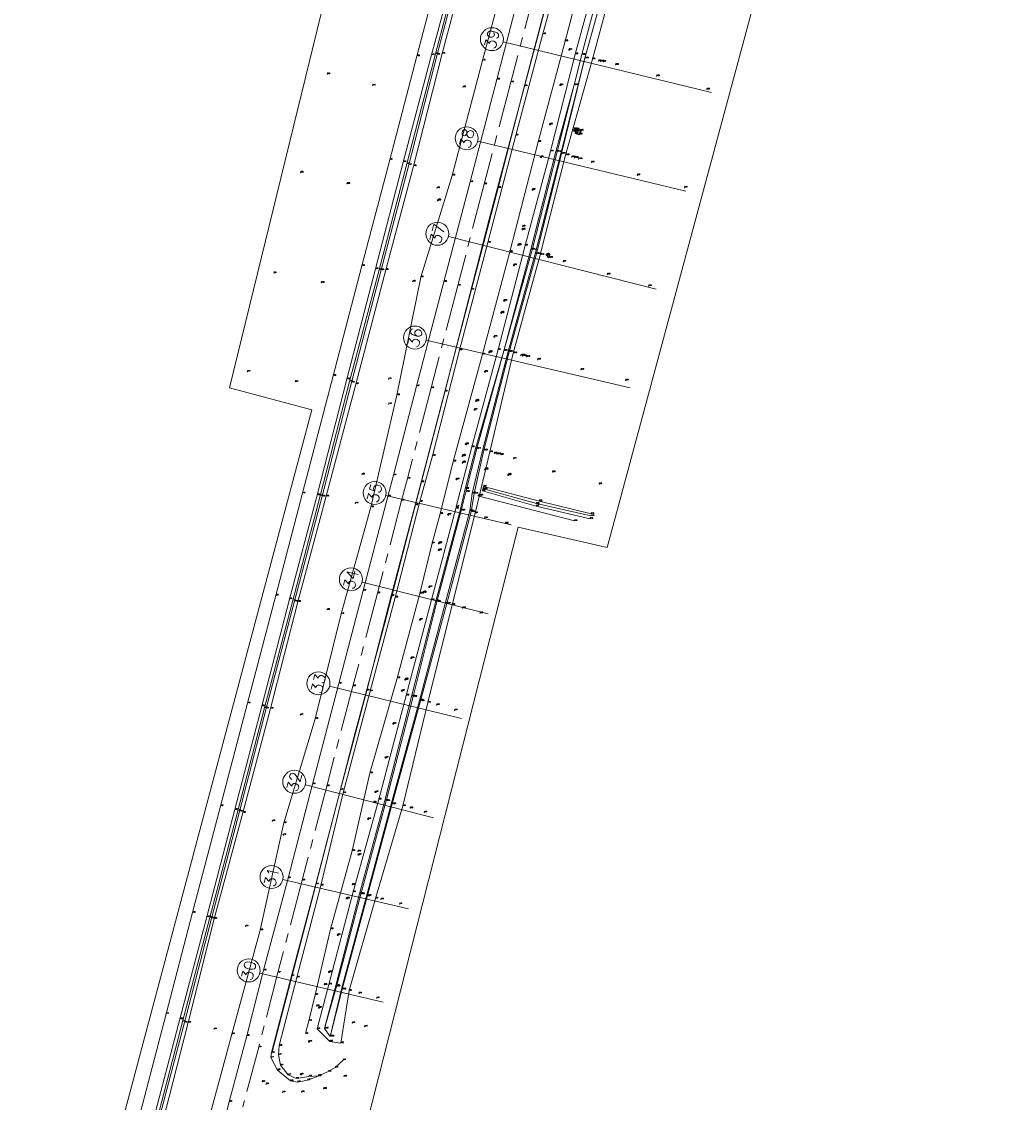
# Model space of a CAD drawing. Header units: metres. Extents: x 102665 to 103901, y 415762 to 419767.
# Tile 23 of 93: x 103041 to 103257, y 417520 to 417755. Entities that reach past the tile are written whole.
import ezdxf
from ezdxf.enums import TextEntityAlignment as Align

# ---------------------------------------------------------------- set-up
doc = ezdxf.new("R2010")
doc.units = ezdxf.units.M
doc.header["$MEASUREMENT"] = 0
doc.linetypes.add('AM-AS', pattern=[16, 10, -2, 2, -2])
for name, color, linetype, lineweight in [('B-GV-GR-BOOM-S', 90, 'Continuous', 13), ('B-OI-RI-GWA_RIOOLPUT-S', 30, 'Continuous', 30), ('B-WE-AM-AS-G', 10, 'AM-AS', 13), ('B-WE-VH-KANTVERHARDING-G', 8, 'Continuous', 18), ('DTM-dwarsprofiel-locatie', 7, 'Continuous', 0), ('DTM-Hekwerk', 36, 'Continuous', 0), ('DTM-Insteek', 125, 'Continuous', 0), ('DTM-Paal', 30, 'Continuous', 0), ('DTM-PEILBUIZEN', 240, 'Continuous', 0), ('DTM-Rijweggrens', 253, 'Continuous', 0), ('DTM-Schakelkast', 40, 'Continuous', 0), ('DTM-Taludlijn', 71, 'Continuous', 0), ('DTM-teen_sloot', 140, 'Continuous', 0), ('DTM-waterlijn', 150, 'Continuous', 0), ('DTM_01-10-2013_terrestrisch', 165, 'Continuous', 0), ('hoogte', 7, 'Continuous', 0), ('mp', 7, 'Continuous', 0), ('PAAL', 30, 'Continuous', 0), ('Peilbuis', 30, 'Continuous', 0)]:
    doc.layers.add(name, color=color, linetype=linetype, lineweight=lineweight)
doc.styles.get("Standard").update_dxf_attribs({"font": 'txt.shx'})

# ---------------------------------------------------------------- blocks, each defined once
blk = doc.blocks.new('145_1')
at = {"color": 0, "linetype": 'ByBlock', "lineweight": -2, "flags": 128}
blk.add_lwpolyline([(-0.25, 0), (-0.1558730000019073, 0.1954579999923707), (0.05563000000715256, 0.2437320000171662), (0.2252420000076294, 0.1084710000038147), (0.2252420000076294, -0.1084710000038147), (0.05563000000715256, -0.2437320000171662), (-0.1558730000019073, -0.1954579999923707), (0.25, 0)], dxfattribs=at)
blk.add_lwpolyline([(-0.25, 0), (-0.2022550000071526, 0.1469460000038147), (-0.07725500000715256, 0.2377640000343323), (0.07725400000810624, 0.2377640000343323), (0.2022540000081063, 0.1469460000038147), (0.25, 0), (0.2022540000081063, -0.1469460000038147), (0.07725400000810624, -0.2377640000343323), (-0.07725500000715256, -0.2377640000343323), (-0.2022550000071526, -0.1469460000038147), (-0.25, 0)], close=True, dxfattribs=at)
blk = doc.blocks.new('114')
at = {"layer": 'Peilbuis', "color": 0, "linetype": 'ByBlock', "lineweight": -2, "flags": 128}
for points in [[(-0.1999999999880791, 0), (-0.1000009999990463, 0.1732050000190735), (0.1, 0.1732050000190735), (0.2, 0), (0.1, -0.1732050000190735), (-0.1000009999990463, -0.1732050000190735), (0.2, 0)], [(0.25, -0.048), (0.25, 0.7020000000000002)], [(0.25, 0.596), (0.321, 0.667), (0.392, 0.7020000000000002), (0.498, 0.7020000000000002), (0.569000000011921, 0.667), (0.64, 0.596), (0.675000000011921, 0.483), (0.675000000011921, 0.413), (0.64, 0.306), (0.569000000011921, 0.235), (0.498, 0.2), (0.392, 0.2), (0.321, 0.235), (0.25, 0.306)], [(0.923, 0.2), (0.923, 0.9500000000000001)], [(0.923, 0.596), (0.994, 0.667), (1.065000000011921, 0.7020000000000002), (1.171000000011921, 0.7020000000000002), (1.242, 0.667), (1.312999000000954, 0.596), (1.348, 0.483), (1.348, 0.413), (1.312999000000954, 0.306), (1.242, 0.235), (1.171000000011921, 0.2), (1.065000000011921, 0.2), (0.994, 0.235), (0.923, 0.306)]]:
    blk.add_lwpolyline(points, dxfattribs=at)
blk = doc.blocks.new('106_1')
at = {"layer": 'PAAL', "color": 0, "linetype": 'ByBlock', "lineweight": -2, "flags": 128}
blk.add_lwpolyline([(-0.2, 0), (-0.1, 0.1732050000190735), (0.1, 0.1732050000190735), (0.2, 0), (0.1, -0.1732050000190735), (-0.1, -0.1732050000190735), (0.2, 0)], dxfattribs=at)

msp = doc.modelspace()

# ---------------------------------------------------------------- linework, layer by layer
at = {"layer": 'B-OI-RI-GWA_RIOOLPUT-S', "extrusion": (0.005876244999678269, 0.01975267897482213, 0.9997876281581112), "elevation": 8857.57166311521, "flags": 128}
msp.add_lwpolyline([(20232.27585799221, -429713.9745159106), (20232.27585799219, -429713.1010778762)], dxfattribs=at)
at = {"layer": 'B-OI-RI-GWA_RIOOLPUT-S'}
msp.add_polyline3d([(103162.455, 417730.366, 0.07000000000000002), (103161.548, 417730.646, 0.095), (103161.793, 417731.483, 0.062), (103162.704, 417731.203, 0.052)], dxfattribs=at)
at = {"layer": 'B-WE-AM-AS-G'}
msp.add_polyline3d([(103187.048, 417892.839, 3.623), (103181.541, 417871.589, 3.626), (103175.794, 417849.882, 3.587), (103170.095, 417827.896, 3.598), (103164.645, 417807.3180000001, 3.626), (103158.982, 417785.445, 3.635), (103153.047, 417763.038, 3.63), (103147.53, 417741.709, 3.647), (103141.688, 417719.553, 3.663), (103136.003, 417697.477, 3.64), (103130.182, 417675.2, 3.622), (103125.019, 417655.498, 3.63), (103123.772, 417650.741, 3.635), (103118.492, 417630.562, 3.624), (103113.188, 417610.346, 3.583), (103107.471, 417588.593, 3.597), (103102.13, 417568.102, 3.593), (103096.844, 417548.042, 3.57), (103092.69, 417531.793, 3.614), (103089.234, 417518.833, 3.595)], dxfattribs=at)
at = {"layer": 'B-WE-VH-KANTVERHARDING-G', "color": 6}
for points in [[(103194.808, 417910.343), (103189.989, 417892.161), (103186.335, 417878.217), (103181.765, 417860.01), (103175.78, 417837.941), (103160.96, 417780.672), (103152.985, 417750.374), (103142.793, 417711.917), (103132.92, 417673.487), (103125.209, 417643.703)], [(103125.209, 417643.703), (103122.513, 417633.29), (103120.014, 417623.786), (103113.6, 417600)], [(103113.6, 417600), (103108.924, 417581.978), (103104.048, 417562.941), (103099.588, 417546.04), (103095.563, 417530.502)]]:
    msp.add_lwpolyline(points, dxfattribs=at)
at = {"layer": 'DTM-dwarsprofiel-locatie', "color": 5, "linetype": 'Continuous'}
for p, q in [((103145.8223044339, 417750.4860211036), (103191.1255613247, 417739.4974250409)), ((103140.352174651, 417728.9176002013), (103185.5443987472, 417718.0130179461)), ((103133.9613465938, 417708.1339705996), (103179.1193701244, 417696.7273553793)), ((103129.1004966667, 417685.5927953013), (103173.4887693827, 417675.2109638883)), ((103120.3229116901, 417651.7967585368), (103147.5708468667, 417645.40354093)), ((103115.1513155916, 417632.9660235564), (103142.593586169, 417626.0493665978)), ((103108.0989124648, 417610.3447151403), (103136.755429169, 417603.3067083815)), ((103102.8320533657, 417588.9016029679), (103130.6841145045, 417581.7072889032)), ((103097.9175357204, 417568.2573026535), (103125.2619943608, 417561.9094171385)), ((103092.9459331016, 417547.9277920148), (103119.7534904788, 417541.5860091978))]:
    msp.add_line(p, q, dxfattribs=at)
for centre in [(103143.3927527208, 417751.0753244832), (103137.9219214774, 417729.5040040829), (103131.5374765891, 417708.7462239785), (103126.6661921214, 417686.1621470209), (103117.8890095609, 417652.3678280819), (103112.7271296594, 417633.577024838), (103105.671062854, 417610.9409921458), (103100.4115006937, 417589.5268427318), (103095.4822939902, 417568.822632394), (103090.5130823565, 417548.5033241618)]:
    msp.add_circle(centre, 2.5, dxfattribs=at)
at = {"layer": 'DTM-Hekwerk', "color": 36, "extrusion": (-0.01732647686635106, 0.004506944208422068, 0.9998397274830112), "elevation": 95.11587944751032, "flags": 128}
msp.add_lwpolyline([(-430165.7683543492, -5320.85946712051), (-430165.7683543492, -5299.131330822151)], dxfattribs=at)
at = {"layer": 'DTM-Hekwerk', "color": 36}
msp.add_polyline3d([(103166.58, 417898.312, 5.049000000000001), (103164.423, 417889.952, 4.948000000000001), (103158.389, 417866.8020000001, 4.879), (103152.37, 417843.76, 4.895), (103146.841, 417822.626, 4.835), (103140.27, 417797.607, 4.852), (103134.18, 417774.333, 4.84), (103127.09, 417747.391, 4.864), (103121.177, 417724.85, 4.944), (103115.119, 417701.7640000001, 4.889), (103108.874, 417677.847, 4.886), (103102.216, 417652.308, 4.826), (103096.377, 417630.058, 4.818), (103090.266, 417606.626, 4.856), (103084.387, 417584.247, 4.872), (103078.32, 417561.075, 4.792), (103072.554, 417539.094, 4.708), (103066.44, 417515.7, 4.765000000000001), (103060.693, 417493.734, 4.604), (103054.639, 417470.622, 4.624000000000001), (103049.354, 417450.577, 4.563000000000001), (103045.21, 417434.545, 4.538)], dxfattribs=at)
at = {"layer": 'DTM-Insteek', "extrusion": (0.01494062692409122, 0.06000971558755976, 0.9980859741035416), "elevation": 26604.11226538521, "flags": 128}
msp.add_lwpolyline([(817.1997645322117, -429374.6865694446), (817.1997645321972, -429370.6763264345)], dxfattribs=at)
at = {"layer": 'DTM-Insteek', "extrusion": (-0.034503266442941, -0.1214465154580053, 0.9919981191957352), "elevation": -54281.16143271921, "flags": 128}
msp.add_lwpolyline([(-14924.29816893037, 426501.6793828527), (-14924.2981689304, 426500.6576221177)], dxfattribs=at)
at = {"layer": 'DTM-Insteek', "extrusion": (0.0623446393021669, 0.2611157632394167, 0.9632921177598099), "elevation": 115486.064035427, "flags": 128}
msp.add_lwpolyline([(-3352.176410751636, -414395.3437749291), (-3340.116010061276, -414395.2841747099), (-3327.967193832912, -414395.805676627)], dxfattribs=at)
at = {"layer": 'DTM-Insteek', "extrusion": (0.147761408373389, 0.5803159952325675, 0.8008744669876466), "elevation": 257611.6372894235, "flags": 128}
msp.add_lwpolyline([(3079.222064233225, -344527.9035319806), (3090.827119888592, -344527.7933174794), (3103.361129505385, -344527.9018620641)], dxfattribs=at)
at = {"layer": 'DTM-Insteek', "extrusion": (-0.9617012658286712, 0.2554636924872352, 0.09934272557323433), "elevation": 7508.610490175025, "flags": 128}
msp.add_lwpolyline([(-430063.2090240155, -748.7396051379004), (-430086.6188036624, -748.9558110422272), (-430108.1052627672, -749.2330460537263), (-430128.6850234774, -748.9988877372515)], dxfattribs=at)
at = {"layer": 'DTM-Insteek', "extrusion": (-0.02600014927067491, 0.02556475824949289, 0.9993349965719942), "elevation": 7994.326380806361, "flags": 128}
msp.add_lwpolyline([(-370013.0322962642, -219073.7266900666), (-370013.0322962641, -219069.8597771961)], dxfattribs=at)
at = {"layer": 'DTM-Insteek', "elevation": 1.023, "flags": 128}
msp.add_lwpolyline([(103110.532, 417532.71), (103108.1714757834, 417533.0666666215)], dxfattribs=at)
at = {"layer": 'DTM-Insteek'}
for points in [[(103204.9238052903, 417891.5656506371, 1.103391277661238), (103202.456, 417884.959, 0.635), (103200.931, 417879.0900000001, 0.423), (103200.44, 417876.261, 0.371), (103198.008, 417870.44, 0.3), (103193.133, 417852.849, 0.197), (103187.679, 417831.5900000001, 0.24), (103182.172, 417810.499, 0.127), (103176.443, 417790.07, 0.131), (103171.051, 417768.269, 0.06900000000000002), (103165.244, 417746.724, 0.097), (103159.427, 417725.864, -0.08), (103153.916, 417704.17, -0.097), (103148.023, 417682.778, -0.117), (103142.958, 417661.278, 0.087), (103140.69, 417651.848, -0.043)], [(103169.177, 417887.089, 4.812), (103169.04, 417889.087, 4.835), (103168.195, 417889.767, 4.848), (103166.894, 417887.758, 4.773000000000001), (103161.519, 417866.093, 4.688000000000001), (103155.56, 417843.273, 4.623), (103149.94, 417822.1770000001, 4.676), (103143.362, 417797.244, 4.709), (103137.237, 417773.433, 4.628), (103130.295, 417747.651, 4.642), (103124.12, 417724.332, 4.709), (103118.067, 417701.084, 4.681), (103111.855, 417677.114, 4.658), (103105.413, 417651.906, 4.593), (103099.379, 417629.285, 4.612), (103093.341, 417606.01, 4.593), (103087.467, 417583.48, 4.601), (103081.413, 417560.1280000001, 4.556), (103075.526, 417537.914, 4.519), (103069.523, 417515.016, 4.613000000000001), (103063.702, 417492.511, 4.478000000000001), (103057.742, 417469.942, 4.472000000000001), (103052.45, 417449.775, 4.462000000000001), (103048.276, 417433.629, 4.452)], [(103199.0835236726, 417889.9600769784, 0.5083958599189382), (103198.182, 417886.371, 0.503), (103196.784, 417881.805, 0.77), (103194.099, 417871.681, 0.698), (103189.799, 417853.842, 0.448), (103184.246, 417832.839, 0.484), (103178.354, 417811.977, 0.757), (103172.958, 417791.251, 0.542), (103167.293, 417769.08, 0.467), (103161.535, 417747.827, 0.521), (103156.166, 417726.69, 0.481), (103150.604, 417706.203, 0.6860000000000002), (103144.748, 417683.535, 0.336), (103139.002, 417662.365, 0.5930000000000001), (103135.658, 417649.343, 0.669)], [(103169.173, 417887.1, 4.812), (103163.197, 417865.523, 4.701), (103157.328, 417842.689, 4.706000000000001), (103151.75, 417820.932, 4.739), (103145.469, 417796.6660000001, 4.76), (103139.11, 417772.496, 4.687), (103132.584, 417747.938, 4.681), (103126.361, 417723.462, 4.729), (103120.295, 417700.911, 4.645), (103113.793, 417676.036, 4.665), (103107.361, 417651.634, 4.655), (103101.226, 417628.687, 4.588), (103095.26, 417605.457, 4.584), (103089.217, 417582.814, 4.564), (103083.02, 417559.736, 4.511), (103077.377, 417537.158, 4.548), (103071.541, 417514.505, 4.614), (103065.304, 417491.659, 4.462000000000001), (103059.551, 417469.618, 4.404), (103054.078, 417449.021, 4.476), (103050.059, 417433.5030000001, 4.489)], [(103139.723, 417647.964, 0.205), (103134.736, 417628.0520000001, 0.284), (103129.466, 417606.76, 0.55), (103124.014, 417584.29, 0.8490000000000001), (103118.1, 417564.167, 0.605), (103112.321, 417544.103, 0.563), (103110.532, 417532.71, 1.023)], [(103105.416, 417535.776, 0.882), (103107.954, 417545.473, 0.78), (103113.203, 417565.571, 0.739), (103118.783, 417585.7040000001, 0.89)]]:
    msp.add_polyline3d(points, dxfattribs=at)
at = {"layer": 'DTM-Rijweggrens'}
for points in [[(103182.23, 417894.423, 3.84), (103183.514, 417892.033, 3.652), (103178.465, 417872.1770000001, 3.663), (103172.745, 417850.415, 3.627), (103167.078, 417828.644, 3.637), (103161.508, 417807.6770000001, 3.67), (103155.953, 417786.225, 3.686), (103149.987, 417763.4920000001, 3.684), (103144.48, 417742.33, 3.688), (103138.647, 417720.013, 3.703), (103132.96, 417698.312, 3.693), (103127.019, 417675.595, 3.674), (103122.024, 417656.225, 3.671), (103120.768, 417651.61, 3.672), (103115.412, 417631.119, 3.667), (103110.113, 417610.9, 3.635), (103104.39, 417588.982, 3.639), (103104.39, 417589.012, 3.64), (103099.089, 417568.593, 3.639), (103093.745, 417548.527, 3.616), (103090.067, 417534.288, 3.657), (103086.274, 417519.944, 3.641), (103080.939, 417499.583, 3.614)], [(103156.054, 417762.22, 3.524), (103150.488, 417740.898, 3.525), (103144.738, 417718.755, 3.533), (103138.962, 417696.6060000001, 3.537), (103133.168, 417674.451, 3.506), (103128.016, 417654.728, 3.517), (103126.726, 417649.739, 3.518), (103121.515, 417629.9810000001, 3.514), (103116.163, 417609.42, 3.459), (103110.445, 417587.824, 3.473), (103105.089, 417567.249, 3.477), (103099.85, 417547.305, 3.466), (103095.491, 417530.616, 3.484), (103095.35, 417529.543, 3.471), (103096.781, 417526.83, 3.267), (103099.577, 417524.464, 2.876), (103101.148, 417524.207, 2.671), (103103.322, 417524.654, 2.365000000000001), (103105.607, 417525.496, 2.02), (103107.808, 417526.486, 1.685), (103109.31, 417527.399, 1.557), (103111.016, 417528.999, 1.406)]]:
    msp.add_polyline3d(points, dxfattribs=at)
at = {"layer": 'DTM-Schakelkast'}
msp.add_polyline3d([(103161.571, 417731.473, 0.012), (103161.435, 417731.016, -0.05300000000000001), (103161.152, 417731.077, -0.197), (103161.262, 417731.535, 0.003), (103161.571, 417731.473, 0.012)], dxfattribs=at)
at = {"layer": 'DTM-Taludlijn'}
for points in [[(103170.174, 417895.183, 4.753), (103175.599, 417892.2150000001, 4.725000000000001), (103178.45, 417891.043, 4.681), (103178.207, 417885.876, 4.63), (103171.059, 417863.517, 4.756), (103165.939, 417841.345, 4.593), (103160.803, 417818.598, 4.407), (103154.683, 417794.989, 4.487), (103147.431, 417769.228, 4.572), (103141.334, 417746.4540000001, 4.432000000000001), (103134.737, 417721.426, 4.504), (103127.906, 417699.298, 4.604), (103122.751, 417673.65, 4.527), (103117.047, 417649.275, 4.328), (103110.595, 417626.0680000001, 4.447), (103104.986, 417603.256, 4.392), (103098.131, 417580.577, 4.511), (103092.982, 417557.274, 4.329000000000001), (103086.809, 417534.646, 4.474), (103080.855, 417512.369, 4.341), (103074.11, 417489.527, 4.506), (103068.921, 417467.251, 4.336), (103062.333, 417446.73, 4.452), (103058.661, 417431.275, 4.511)], [(103196.0584115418, 417889.8972774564, 1.005413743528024), (103193.068, 417878.216, 0.905), (103187.833, 417857.565, 0.744), (103181.736, 417835.678, 0.9670000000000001), (103176.541, 417815.273, 1.039), (103171.205, 417794.993, 0.861), (103165.251, 417773.307, 0.785), (103159.326, 417750.658, 0.929), (103153.491, 417728.757, 0.9), (103147.268, 417704.823, 0.859), (103141.353, 417682.518, 0.735), (103134.954, 417659.223, 1), (103132.145, 417647.836, 1.027), (103130.373, 417641.434, 0.9680000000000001), (103127.754, 417630.528, 0.815), (103122.793, 417612.093, 1), (103116.853, 417591.407, 1.256), (103113.006, 417574.512, 0.89), (103108.323, 417557.501, 0.897), (103104.994, 417543.227, 1.044), (103103.61, 417537.5300000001, 1.129), (103102.857, 417534.745, 1.206)], [(103160.613, 417774.631, 3.113), (103154.481, 417752.2040000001, 3.23), (103148.564, 417730.16, 3.267), (103142.482, 417706.838, 3.299), (103136.35, 417683.44, 3.26), (103130.477, 417660.451, 3.175), (103127.702, 417650.477, 3.257), (103122.389, 417629.658, 3.263), (103116.911, 417609.23, 3.205), (103111.071, 417587.115, 3.229), (103106.165, 417567.005, 3.075), (103100.945, 417546.985, 3.171), (103097.129, 417532.134, 3.199), (103097.007, 417530.148, 3.174), (103097.423, 417527.87, 3.013), (103099.098, 417525.779, 2.773), (103100.828, 417524.982, 2.631), (103103.605, 417525.458, 2.197), (103105.7, 417525.576, 2.004)]]:
    msp.add_polyline3d(points, dxfattribs=at)
at = {"layer": 'DTM-teen_sloot', "extrusion": (0.0001716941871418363, 0.0006942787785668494, 0.9999997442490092), "elevation": 306.7615050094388, "flags": 128}
msp.add_lwpolyline([(103137.7426367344, 417652.5116810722), (103136.7356362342, 417648.4396800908)], dxfattribs=at)
at = {"layer": 'DTM-teen_sloot', "extrusion": (0.002032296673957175, 0.01378724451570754, 0.9999028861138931), "elevation": 5966.951500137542, "flags": 128}
msp.add_lwpolyline([(103138.9148594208, 417609.7053871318), (103138.3497508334, 417605.8720227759)], dxfattribs=at)
at = {"layer": 'DTM-teen_sloot', "extrusion": (0.04696235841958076, 0.2021403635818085, 0.9782299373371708), "elevation": 89268.24657158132, "flags": 128}
msp.add_lwpolyline([(-5975.62296348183, -420794.247497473), (-5963.488300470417, -420794.1655792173), (-5951.569906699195, -420794.6860010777)], dxfattribs=at)
at = {"layer": 'DTM-teen_sloot'}
for points in [[(103200.529629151, 417889.9900972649, -0.9489656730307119), (103199.535, 417886.093, -1.012), (103195.676, 417871.061, -1.039), (103191.092, 417853.62, -0.9700000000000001), (103185.552, 417832.383, -0.8460000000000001), (103179.882, 417811.377, -0.874), (103174.466, 417790.899, -0.9570000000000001), (103168.641, 417769.1, -0.992), (103162.959, 417747.706, -0.911), (103161.299, 417741.116, -0.792)], [(103163.596, 417746.921, -0.889), (103169.474, 417768.103, -1.003), (103175.257, 417790.265, -0.9460000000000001), (103180.474, 417810.156, -0.899), (103186.597, 417832.344, -0.878), (103191.957, 417853.244, -0.9560000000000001), (103196.564, 417870.854, -0.9900000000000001), (103201.7152116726, 417890.0495674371, -0.9584776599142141)], [(103167.587, 417887.524, 4.389), (103162.06, 417865.718, 4.362), (103155.971, 417843.148, 4.287), (103150.546, 417821.921, 4.221), (103144.057, 417797.176, 4.315000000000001), (103137.785, 417773.257, 4.252), (103131.149, 417747.876, 4.274), (103124.865, 417723.942, 4.222000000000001), (103118.906, 417700.898, 4.286), (103112.433, 417676.594, 4.189), (103106.03, 417651.773, 4.178), (103100.088, 417628.957, 4.141), (103093.941, 417605.591, 4.161), (103088.129, 417583.23, 4.17), (103082.04, 417559.9810000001, 4.212000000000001), (103076.106, 417537.331, 4.180000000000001), (103070.225, 417514.752, 4.176), (103064.206, 417492.1010000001, 4.108000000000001), (103058.342, 417469.844, 4.09), (103053.127, 417449.543, 4.066), (103048.908, 417433.758, 4.056)], [(103168.086, 417887.392, 4.355000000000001), (103162.447, 417865.621, 4.373), (103156.388, 417842.717, 4.243), (103150.955, 417821.741, 4.285), (103144.505, 417797.148, 4.359), (103138.154, 417773.093, 4.259), (103131.517, 417747.721, 4.255), (103125.355, 417723.723, 4.271), (103119.325, 417700.87, 4.262), (103112.864, 417676.414, 4.184), (103106.519, 417651.635, 4.177), (103100.498, 417628.8, 4.190000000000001), (103094.305, 417605.5030000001, 4.140000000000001), (103088.522, 417583.089, 4.179), (103082.408, 417559.8180000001, 4.177), (103076.548, 417537.163, 4.191), (103070.614, 417514.603, 4.178), (103064.624, 417491.936, 4.151), (103058.748, 417469.734, 4.075), (103053.439, 417449.312, 4.093), (103049.395, 417433.597, 4.072)], [(103139.126, 417652.2800000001, -0.932), (103141.342, 417661.592, -1.161), (103146.952, 417683.126, -0.9400000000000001), (103152.822, 417704.386, -1.117), (103158.352, 417726.173, -1.042), (103163.596, 417746.921, -0.889)], [(103161.299, 417741.116, -0.792), (103157.567, 417726.557, -1.13), (103152.163, 417705.228, -1.139), (103145.961, 417683.282, -0.79), (103140.138, 417662.022, -1.133), (103137.744, 417652.624, -0.914)], [(103138.561, 417648.447, -0.878), (103133.197, 417628.294, -0.9650000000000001), (103127.62, 417607.245, -0.87), (103121.494, 417584.702, -0.818), (103116.156, 417564.644, -0.8490000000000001), (103110.702, 417544.408, -0.9500000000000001), (103108.237, 417534.161, -0.601)], [(103120.386, 417585.38, -0.9480000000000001), (103126.264, 417608.056, -0.921), (103131.43, 417628.7150000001, -0.929), (103136.737, 417648.5520000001, -0.911)], [(103107.015, 417535.884, -0.65), (103109.633, 417545.026, -0.9740000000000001), (103114.874, 417565.097, -0.915), (103120.386, 417585.38, -0.9480000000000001)]]:
    msp.add_polyline3d(points, dxfattribs=at)
at = {"layer": 'DTM-waterlijn', "extrusion": (-0.000196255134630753, -0.0007552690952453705, 0.9999996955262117), "elevation": -336.4999042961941, "flags": 128}
msp.add_lwpolyline([(103139.8308545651, 417661.8409757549), (103137.5748532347, 417653.1589732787)], dxfattribs=at)
at = {"layer": 'DTM-waterlijn', "extrusion": (0.008077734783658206, 0.03489286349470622, 0.9993584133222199), "elevation": 15405.41989370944, "flags": 128}
msp.add_lwpolyline([(-6284.201815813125, -429877.6751874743), (-6284.201815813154, -429872.8169778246)], dxfattribs=at)
at = {"layer": 'DTM-waterlijn', "extrusion": (0.005413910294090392, 0.03313014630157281, 0.9994363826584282), "elevation": 14394.46919793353, "flags": 128}
msp.add_lwpolyline([(-34432.81743452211, -428577.0986789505), (-34432.81743452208, -428573.0473926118)], dxfattribs=at)
at = {"layer": 'DTM-waterlijn', "extrusion": (-0.321719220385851, 0.08357558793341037, 0.9431393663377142), "elevation": 1723.685465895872, "flags": 128}
msp.add_lwpolyline([(-430046.9291192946, -4892.712312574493), (-430056.5500471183, -4892.700278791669), (-430077.2064252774, -4892.742033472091)], dxfattribs=at)
at = {"layer": 'DTM-waterlijn', "extrusion": (-0.01341589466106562, 0.01891619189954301, 0.9997310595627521), "elevation": 6514.266229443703, "flags": 128}
msp.add_lwpolyline([(-325648.1980276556, -280852.4282022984), (-325648.1980276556, -280850.3152863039)], dxfattribs=at)
at = {"layer": 'DTM-waterlijn'}
for points in [[(103139.512, 417652.236, -0.799), (103141.627, 417661.642, -0.795), (103147.123, 417683.067, -0.8120000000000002), (103153.085, 417704.366, -0.795), (103158.551, 417726.185, -0.8080000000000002), (103163.596, 417746.921, -0.889)], [(103161.299, 417741.116, -0.792), (103157.3, 417726.621, -0.8110000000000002), (103151.857, 417705.324, -0.794), (103145.96, 417683.29, -0.792), (103139.833, 417661.9760000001, -0.8110000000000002)], [(103138.859, 417648.24, -0.663), (103133.581, 417628.305, -0.665), (103127.859, 417607.119, -0.649), (103121.697, 417584.71, -0.663), (103116.375, 417564.781, -0.658), (103110.869, 417544.391, -0.675), (103108.237, 417534.161, -0.601)], [(103114.6005718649, 417565.1956895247, -0.6598791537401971), (103120.135, 417585.446, -0.674), (103125.943, 417608.122, -0.655), (103131.188, 417628.825, -0.6860000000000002), (103136.482, 417648.564, -0.644)]]:
    msp.add_polyline3d(points, dxfattribs=at)
at = {"layer": 'DTM_01-10-2013_terrestrisch', "flags": 128}
msp.add_lwpolyline([(103256.5802593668, 417967.6270722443), (103168.4430175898, 417640.5241494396), (103149.1275241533, 417644.938651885), (102939.4349338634, 416818.9318144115), (102920.1568074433, 416820.8229615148), (102911.0847479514, 416791.6236502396), (102912.1644175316, 416779.8252562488), (102948.1502535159, 416748.2052766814), (102960.5487348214, 416758.9469922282), (102982.3531886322, 416753.543337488), (102969.6179903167, 416725.8190481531), (102979.8383031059, 416712.5099752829), (102967.278412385, 416696.4515449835), (102960.068104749, 416693.8915053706), (102916.5736683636, 416735.7830626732), (102911.687880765, 416740.4887967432), (102904.2463682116, 416738.3431022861), (102883.3132170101, 416672.9457267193), (102848.1615755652, 416684.1974722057), (102862.6126563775, 416752.0742238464), (102901.5279659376, 416909.8366649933), (103104.2470007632, 417670.4732074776), (103086.3525255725, 417675.2423061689), (103166.872011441, 418004.2820090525)], dxfattribs=at)
at = {"layer": 'mp'}
for p in [(103166.612, 417746.338, 0.038), (103167.032, 417746.252, -0.08800000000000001), (103167.614, 417746.147, 0.071), (103107.595, 417743.494, 5.542000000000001), (103170.345, 417745.498, 0.083), (103179.244, 417743.059, 0.226), (103117.451, 417741.0140000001, 5.149), (103137.09, 417740.641, 4.616000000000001), (103190.139, 417740.157, 0.377), (103161.548, 417730.646, 0.095), (103161.793, 417731.483, 0.062), (103162.455, 417730.366, 0.07000000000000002), (103162.704, 417731.203, 0.052), (103160.717, 417725.449, -0.042), (103161.359, 417725.283, -0.258), (103162.22, 417725.025, -0.028), (103165.061, 417724.289, 0.03700000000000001), (103101.829, 417722.069, 5.524), (103175.012, 417721.489, 0.223), (103111.914, 417719.613, 5.247), (103131.445, 417718.695, 4.701), (103185.334, 417718.804, 0.241), (103131.621, 417715.972, 4.721), (103150.089, 417710.347, 0.908), (103149.096, 417706.248, 0.8250000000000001), (103155.217, 417704.097, -0.05300000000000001), (103155.436, 417703.7040000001, 0.001), (103155.773, 417703.542, -0.185), (103158.933, 417702.7040000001, -0.001), (103095.973, 417700.219, 5.535), (103168.521, 417699.924, 0.215), (103106.328, 417698.08, 5.178), (103126.17, 417698.381, 4.681), (103177.495, 417697.408, 0.231), (103145.36, 417691.474, 0.758), (103142.77, 417682.944, 0.567), (103149.666, 417682.272, -0.07200000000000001), (103150.103, 417682.17, -0.254), (103150.849, 417681.999, -0.103), (103153.38, 417681.388, -0.001), (103090.24, 417678.765, 5.574), (103162.796, 417679.186, 0.102), (103100.645, 417676.544, 5.24), (103120.923, 417677.174, 4.751), (103172.496, 417676.853, 0.162), (103120.964, 417671.736, 4.690000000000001), (103120.964, 417671.736, 4.690000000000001), (103120.964, 417671.736, 4.690000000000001), (103120.964, 417671.736, 4.690000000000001), (103139.9, 417672.334, 0.777), (103136.976, 417660.398, 0.751), (103137.013, 417658.962, 0.733), (103143.944, 417660.98, 0.058), (103144.506, 417660.83, -0.081), (103144.523, 417660.836, -0.078), (103145.36, 417660.661, 0.04), (103148.129, 417659.842, 0.127), (103141.859, 417657.447, -0.011), (103156.58, 417656.93, 0.2810000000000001), (103115.128, 417656.382, 4.676), (103146.919, 417656.2310000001, 0.179), (103166.727, 417654.322, 0.267), (103113.726, 417650.134, 4.690000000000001), (103141.847, 417646.933, 0.415), (103146.353, 417645.738, 0.5540000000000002), (103131.807, 417641.402, 0.865), (103128.432, 417630.651, 0.775), (103107.526, 417626.966, 4.801), (103137.07, 417627.323, 0.62), (103140.814, 417626.224, 0.88), (103124.499, 417611.744, 0.654), (103131.406, 417606.25, 0.766), (103135.312, 417605.093, 0.9710000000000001), (103101.737, 417604.096, 4.841), (103117.675, 417585.042, 0.9810000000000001), (103125.627, 417583.807, 0.9510000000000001), (103128.67, 417582.919, 1.08), (103095.629, 417580.978, 4.76), (103098.019, 417578.0030000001, 4.429), (103114.283, 417574.418, 0.745), (103113.073, 417567.15, 0.796), (103119.266, 417563.978, 0.816), (103123.305, 417562.967, 1.01), (103089.817, 417558.118, 4.662), (103106.966, 417545.391, 0.9840000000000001), (103114.503, 417543.533, 0.877), (103118.366, 417542.508, 1.042), (103105.268, 417540.747, 0.9420000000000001), (103113.046, 417537.084, 1.027), (103082.97, 417535.762, 4.738000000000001), (103115.726, 417536.3020000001, 1.099), (103111.217, 417525.4270000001, 1.601), (103093.442, 417524.274, 3.543), (103094.304, 417523.792, 3.505), (103106.827, 417522.778, 2.063), (103097.897, 417522.0030000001, 3.042), (103101.996, 417522.062, 2.656)]:
    msp.add_point(p, dxfattribs=at)

# ---------------------------------------------------------------- block references
at = {"layer": 'B-GV-GR-BOOM-S', "xscale": 0.5, "yscale": 0.5, "zscale": 0.5}
for p in [(103160.216, 417748.788, 0.74), (103158.297, 417741.092, 0.8360000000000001), (103156.014, 417732.555, 0.919), (103154.048, 417725.464, 0.908), (103152.254, 417718.334, 0.866), (103150.063, 417709.709, 0.927), (103148.192, 417701.919, 0.732), (103146.07, 417694.202, 0.793), (103143.938, 417686.381, 0.755), (103141.904, 417678.724, 0.729), (103139.672, 417670.507, 0.8370000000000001), (103137.741, 417662.989, 0.8580000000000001), (103135.701, 417655.353, 0.8040000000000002), (103133.895, 417647.676, 1.017), (103131.86, 417639.938, 0.895), (103129.797, 417631.931, 0.767), (103127.763, 417624.823, 0.906), (103125.886, 417616.4760000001, 0.8460000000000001), (103123.815, 417609.355, 1.072), (103121.979, 417602.171, 0.907), (103120.255, 417594.787, 1.072), (103118.068, 417587.314, 1.069), (103116.482, 417581.463, 0.9510000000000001), (103114.396, 417573.703, 0.649), (103111.833, 417564.172, 0.881), (103109.891, 417556.239, 0.907), (103107.955, 417548.16, 1.001), (103105.778, 417540.392, 0.9740000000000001), (103103.639, 417533.031, 0.9820000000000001), (103101.858, 417525.909, 1.609)]:
    msp.add_blockref('145_1', p, dxfattribs=at)
at = {"layer": 'DTM-Paal', "xscale": 0.5, "yscale": 0.5, "zscale": 0.5}
msp.add_blockref('106_1', (103098.019, 417578.0030000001, 4.429), dxfattribs=at)
at = {"layer": 'DTM-PEILBUIZEN', "xscale": 0.5, "yscale": 0.5, "zscale": 0.5}
for p in [(103131.621, 417715.972, 4.721), (103149.096, 417706.248, 0.8250000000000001), (103155.217, 417704.097, -0.05300000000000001), (103145.36, 417691.474, 0.758), (103142.77, 417682.944, 0.567), (103139.9, 417672.334, 0.777), (103136.976, 417660.398, 0.751), (103137.013, 417658.962, 0.733), (103141.859, 417657.447, -0.011), (103146.919, 417656.2310000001, 0.179), (103131.807, 417641.402, 0.865), (103128.432, 417630.651, 0.775), (103124.499, 417611.744, 0.654)]:
    msp.add_blockref('114', p, dxfattribs=at)

# ---------------------------------------------------------------- texts
at = {"layer": 'DTM-dwarsprofiel-locatie', "color": 5}
for s, height, rotation, p in [('39', 2.5, 76.36585220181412, (103143.3927527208, 417751.0753244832)), ('38', 2.5, 76.43422077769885, (103137.9219214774, 417729.5040040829)), ('37', 2.5, 75.82399601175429, (103131.537476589, 417708.7462239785)), ('36', 2.5, 76.83590700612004, (103126.6661921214, 417686.1621470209)), ('35', 2.5, 76.7954715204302, (103117.8890095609, 417652.3678280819)), ('34', 2.5, 75.85359132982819, (103112.7271296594, 417633.577024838)), ('33', 2.5, 76.20133663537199, (103105.671062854, 417610.9409921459)), ('32', 2.5, 75.51681254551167, (103100.4115006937, 417589.5268427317)), ('31', 2.5, 76.93055335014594, (103095.4822939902, 417568.822632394)), ('30', 2.500000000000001, 76.69039604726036, (103090.5130823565, 417548.5033241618))]:
    msp.add_text(s, height=height, rotation=rotation, dxfattribs=at).set_placement(p, align=Align.MIDDLE_CENTER)
at = {"layer": 'hoogte'}
for s, p in [('3.23', (103154.481, 417752.2040000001)), ('0.93', (103159.326, 417750.658)), ('4.27', (103131.149, 417747.876)), ('4.68', (103132.584, 417747.9380000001)), ('0.74', (103160.216, 417748.788)), ('4.86', (103127.09, 417747.391)), ('4.64', (103130.295, 417747.651)), ('4.26', (103131.517, 417747.721)), ('4.43', (103141.334, 417746.4540000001)), ('0.52', (103161.535, 417747.827)), ('-0.91', (103162.959, 417747.706)), ('-0.89', (103163.596, 417746.921)), ('0.10', (103165.244, 417746.724)), ('0.04', (103166.612, 417746.338)), ('-0.09', (103167.032, 417746.252)), ('0.07', (103167.614, 417746.147)), ('0.08', (103170.345, 417745.498)), ('5.54', (103107.595, 417743.494)), ('5.15', (103117.451, 417741.0140000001)), ('3.69', (103144.48, 417742.33)), ('3.65', (103147.53, 417741.709)), ('3.53', (103150.488, 417740.898)), ('0.84', (103158.297, 417741.092)), ('-0.79', (103161.299, 417741.116)), ('0.23', (103179.244, 417743.059)), ('4.62', (103137.09, 417740.641)), ('0.38', (103190.139, 417740.157)), ('0.92', (103156.014, 417732.555)), ('0.00', (103161.262, 417731.535)), ('0.01', (103161.571, 417731.473)), ('0.06', (103161.793, 417731.483)), ('3.27', (103148.564, 417730.16)), ('-0.20', (103161.152, 417731.077)), ('-0.05', (103161.435, 417731.016)), ('0.10', (103161.548, 417730.646)), ('0.07', (103162.455, 417730.366)), ('0.05', (103162.704, 417731.203)), ('0.90', (103153.491, 417728.757)), ('0.48', (103156.166, 417726.69)), ('4.94', (103121.177, 417724.85)), ('0.91', (103154.048, 417725.464)), ('-0.81', (103157.3, 417726.621)), ('-1.13', (103157.567, 417726.557)), ('-1.04', (103158.352, 417726.173)), ('-0.81', (103158.551, 417726.185)), ('-0.08', (103159.427, 417725.864)), ('-0.04', (103160.717, 417725.449)), ('-0.26', (103161.359, 417725.283)), ('-0.03', (103162.22, 417725.025)), ('5.52', (103101.829, 417722.069)), ('4.71', (103124.12, 417724.332)), ('4.22', (103124.865, 417723.942)), ('4.27', (103125.355, 417723.723)), ('4.73', (103126.361, 417723.462)), ('0.04', (103165.061, 417724.289)), ('4.50', (103134.737, 417721.426)), ('3.70', (103138.647, 417720.013)), ('0.22', (103175.012, 417721.489)), ('5.25', (103111.914, 417719.613)), ('4.70', (103131.445, 417718.695)), ('3.66', (103141.688, 417719.553)), ('3.53', (103144.738, 417718.755)), ('0.87', (103152.254, 417718.334)), ('0.24', (103185.334, 417718.804)), ('4.72', (103131.621, 417715.972)), ('0.91', (103150.089, 417710.347)), ('0.93', (103150.063, 417709.709)), ('3.30', (103142.482, 417706.838)), ('0.83', (103149.096, 417706.248)), ('0.69', (103150.604, 417706.203)), ('0.86', (103147.268, 417704.823)), ('-0.79', (103151.857, 417705.324)), ('-1.14', (103152.163, 417705.228)), ('-1.12', (103152.822, 417704.386)), ('-0.80', (103153.085, 417704.366)), ('-0.10', (103153.916, 417704.17)), ('-0.05', (103155.217, 417704.097)), ('0.00', (103155.436, 417703.7040000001)), ('-0.19', (103155.773, 417703.542)), ('4.89', (103115.119, 417701.7640000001)), ('4.68', (103118.067, 417701.084)), ('4.29', (103118.906, 417700.898)), ('4.26', (103119.325, 417700.87)), ('4.65', (103120.295, 417700.911)), ('0.73', (103148.192, 417701.919)), ('0.00', (103158.933, 417702.7040000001)), ('5.54', (103095.973, 417700.219)), ('4.60', (103127.906, 417699.298)), ('0.22', (103168.521, 417699.924)), ('5.18', (103106.328, 417698.08)), ('4.68', (103126.17, 417698.381)), ('3.69', (103132.96, 417698.312)), ('3.64', (103136.003, 417697.477)), ('3.54', (103138.962, 417696.6060000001)), ('0.23', (103177.495, 417697.408)), ('0.79', (103146.07, 417694.202)), ('0.76', (103145.36, 417691.474)), ('0.76', (103143.938, 417686.381)), ('3.26', (103136.35, 417683.44)), ('0.74', (103141.353, 417682.518)), ('0.57', (103142.77, 417682.944)), ('0.34', (103144.748, 417683.535)), ('-0.79', (103145.96, 417683.29)), ('-0.79', (103145.961, 417683.282)), ('-0.94', (103146.952, 417683.126)), ('-0.81', (103147.123, 417683.067)), ('-0.12', (103148.023, 417682.778)), ('-0.07', (103149.666, 417682.272)), ('-0.25', (103150.103, 417682.17)), ('-0.10', (103150.849, 417681.999)), ('0.00', (103153.38, 417681.388)), ('5.57', (103090.24, 417678.765)), ('4.89', (103108.874, 417677.847)), ('0.73', (103141.904, 417678.724)), ('0.10', (103162.796, 417679.186)), ('5.24', (103100.645, 417676.544)), ('4.66', (103111.855, 417677.114)), ('4.19', (103112.433, 417676.594)), ('4.18', (103112.864, 417676.414)), ('4.67', (103113.793, 417676.036)), ('4.75', (103120.923, 417677.174)), ('3.67', (103127.019, 417675.595)), ('3.62', (103130.182, 417675.2)), ('0.16', (103172.496, 417676.853)), ('4.53', (103122.751, 417673.65)), ('3.51', (103133.168, 417674.451)), ('4.69', (103120.964, 417671.736)), ('4.69', (103120.964, 417671.736)), ('4.69', (103120.964, 417671.736)), ('4.69', (103120.964, 417671.736)), ('0.84', (103139.672, 417670.507)), ('0.78', (103139.9, 417672.334)), ('0.86', (103137.741, 417662.989)), ('0.59', (103139.002, 417662.365)), ('-0.81', (103139.833, 417661.9760000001)), ('-1.13', (103140.138, 417662.022)), ('-1.16', (103141.342, 417661.592)), ('-0.80', (103141.627, 417661.642)), ('0.09', (103142.958, 417661.278)), ('0.06', (103143.944, 417660.98)), ('3.18', (103130.477, 417660.451)), ('1.00', (103134.954, 417659.223)), ('0.75', (103136.976, 417660.398)), ('0.73', (103137.013, 417658.962)), ('-0.08', (103144.506, 417660.83)), ('-0.08', (103144.523, 417660.836)), ('0.04', (103145.36, 417660.661)), ('0.13', (103148.129, 417659.842)), ('4.68', (103115.128, 417656.382)), ('3.67', (103122.024, 417656.225)), ('-0.01', (103141.859, 417657.447)), ('0.18', (103146.919, 417656.2310000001)), ('0.28', (103156.58, 417656.93)), ('3.63', (103125.019, 417655.498)), ('3.52', (103128.016, 417654.728)), ('0.80', (103135.701, 417655.353)), ('0.27', (103166.727, 417654.322)), ('4.83', (103102.216, 417652.308)), ('4.59', (103105.413, 417651.906)), ('4.18', (103106.03, 417651.773)), ('4.18', (103106.519, 417651.635)), ('4.66', (103107.361, 417651.634)), ('3.67', (103120.768, 417651.61)), ('-0.82', (103137.577, 417653.294)), ('-0.91', (103137.744, 417652.624)), ('-0.93', (103139.126, 417652.2800000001)), ('-0.80', (103139.512, 417652.236)), ('-0.16', (103140.315, 417651.75)), ('-0.04', (103140.69, 417651.848)), ('0.03', (103141.317, 417652.797)), ('-0.10', (103141.569, 417653.236)), ('0.16', (103141.594, 417653.772)), ('4.69', (103113.726, 417650.134)), ('4.33', (103117.047, 417649.275)), ('3.64', (103123.772, 417650.741)), ('3.52', (103126.726, 417649.739)), ('3.26', (103127.702, 417650.477)), ('0.67', (103135.658, 417649.343)), ('0.17', (103153.017, 417649.487)), ('0.00', (103153.063, 417650.043)), ('0.22', (103153.719, 417650.595)), ('1.03', (103132.145, 417647.836)), ('1.02', (103133.895, 417647.676)), ('0.63', (103135.568, 417648.9920000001)), ('-0.64', (103136.482, 417648.564)), ('-0.91', (103136.737, 417648.5520000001)), ('-0.88', (103138.561, 417648.447)), ('-0.66', (103138.859, 417648.24)), ('0.21', (103139.723, 417647.964)), ('0.42', (103141.847, 417646.933)), ('-0.01', (103164.901, 417647.375)), ('0.16', (103164.987, 417647.817)), ('0.55', (103146.353, 417645.738)), ('0.23', (103161.34, 417646.281)), ('0.15', (103164.761, 417646.7420000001)), ('0.97', (103130.373, 417641.434)), ('0.87', (103131.807, 417641.402)), ('0.90', (103131.86, 417639.9380000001)), ('3.67', (103115.412, 417631.119)), ('3.62', (103118.492, 417630.562)), ('0.81', (103127.754, 417630.528)), ('0.78', (103128.432, 417630.651)), ('0.77', (103129.797, 417631.931)), ('4.82', (103096.377, 417630.058)), ('4.61', (103099.379, 417629.285)), ('4.14', (103100.088, 417628.957)), ('4.19', (103100.498, 417628.8)), ('4.59', (103101.226, 417628.687)), ('3.51', (103121.515, 417629.9810000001)), ('3.26', (103122.389, 417629.658)), ('0.40', (103130.262, 417629.108)), ('-0.69', (103131.188, 417628.825)), ('-0.93', (103131.43, 417628.7150000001)), ('-0.97', (103133.197, 417628.294)), ('-0.67', (103133.581, 417628.305)), ('0.28', (103134.736, 417628.0520000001)), ('4.80', (103107.526, 417626.966)), ('4.45', (103110.595, 417626.0680000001)), ('0.62', (103137.07, 417627.323)), ('0.88', (103140.814, 417626.224)), ('0.91', (103127.763, 417624.823)), ('0.85', (103125.886, 417616.4760000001)), ('1.00', (103122.793, 417612.093)), ('0.65', (103124.499, 417611.744)), ('3.64', (103110.113, 417610.9)), ('3.58', (103113.188, 417610.346)), ('3.46', (103116.163, 417609.42)), ('3.21', (103116.911, 417609.23)), ('1.07', (103123.815, 417609.355)), ('0.68', (103124.771, 417608.335)), ('-0.66', (103125.943, 417608.122)), ('-0.92', (103126.264, 417608.056)), ('-0.87', (103127.62, 417607.245)), ('-0.65', (103127.859, 417607.119)), ('4.86', (103090.266, 417606.626)), ('4.59', (103093.341, 417606.01)), ('4.16', (103093.941, 417605.591)), ('4.14', (103094.305, 417605.5030000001)), ('4.58', (103095.26, 417605.457)), ('0.55', (103129.466, 417606.76)), ('0.77', (103131.406, 417606.25)), ('0.97', (103135.312, 417605.093)), ('4.84', (103101.737, 417604.096)), ('4.39', (103104.986, 417603.256)), ('0.91', (103121.979, 417602.171)), ('1.07', (103120.255, 417594.787)), ('1.26', (103116.853, 417591.407)), ('3.64', (103104.39, 417589.012)), ('3.60', (103107.471, 417588.593)), ('3.47', (103110.445, 417587.824)), ('3.23', (103111.071, 417587.115)), ('1.07', (103118.068, 417587.314)), ('0.89', (103118.783, 417585.7040000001)), ('4.87', (103084.387, 417584.247)), ('4.60', (103087.467, 417583.48)), ('0.98', (103117.675, 417585.042)), ('-0.67', (103120.135, 417585.446)), ('-0.95', (103120.386, 417585.38)), ('-0.82', (103121.494, 417584.702)), ('-0.66', (103121.697, 417584.71)), ('0.85', (103124.014, 417584.29)), ('0.95', (103125.627, 417583.807)), ('4.17', (103088.129, 417583.23)), ('4.18', (103088.522, 417583.089)), ('4.56', (103089.217, 417582.814)), ('4.76', (103095.629, 417580.978)), ('0.95', (103116.482, 417581.463)), ('1.08', (103128.67, 417582.919)), ('4.51', (103098.131, 417580.577)), ('4.43', (103098.019, 417578.0030000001)), ('0.89', (103113.006, 417574.512)), ('0.75', (103114.283, 417574.418)), ('0.65', (103114.396, 417573.703)), ('3.64', (103099.089, 417568.593)), ('3.59', (103102.13, 417568.102)), ('3.48', (103105.089, 417567.249)), ('3.08', (103106.165, 417567.005)), ('0.80', (103113.073, 417567.15)), ('0.74', (103113.203, 417565.571)), ('-0.66', (103114.6, 417565.196)), ('-0.92', (103114.874, 417565.097)), ('-0.85', (103116.156, 417564.644)), ('-0.66', (103116.375, 417564.781)), ('0.88', (103111.833, 417564.172)), ('0.61', (103118.1, 417564.167)), ('0.82', (103119.266, 417563.978)), ('1.01', (103123.305, 417562.967)), ('4.79', (103078.32, 417561.075)), ('4.56', (103081.413, 417560.1280000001)), ('4.21', (103082.04, 417559.9810000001)), ('4.18', (103082.408, 417559.8180000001)), ('4.51', (103083.02, 417559.736)), ('4.66', (103089.817, 417558.118)), ('0.90', (103108.323, 417557.501)), ('4.33', (103092.982, 417557.274)), ('0.91', (103109.891, 417556.239)), ('3.62', (103093.745, 417548.527)), ('3.57', (103096.844, 417548.042)), ('1.00', (103107.955, 417548.16)), ('3.47', (103099.85, 417547.305)), ('3.17', (103100.945, 417546.985)), ('0.98', (103106.966, 417545.391)), ('0.78', (103107.954, 417545.473)), ('-0.65', (103109.445, 417545.1930000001)), ('-0.97', (103109.633, 417545.026)), ('-0.95', (103110.702, 417544.408)), ('-0.68', (103110.869, 417544.391)), ('0.56', (103112.321, 417544.103)), ('0.88', (103114.503, 417543.533)), ('1.04', (103104.994, 417543.227)), ('1.04', (103118.366, 417542.508)), ('4.71', (103072.554, 417539.094)), ('0.94', (103105.268, 417540.747)), ('0.97', (103105.778, 417540.392)), ('4.52', (103075.526, 417537.914)), ('4.18', (103076.106, 417537.331)), ('4.19', (103076.548, 417537.163)), ('4.55', (103077.377, 417537.158)), ('1.13', (103103.61, 417537.5300000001)), ('1.03', (103113.046, 417537.084)), ('1.10', (103115.726, 417536.3020000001)), ('4.74', (103082.97, 417535.762)), ('4.47', (103086.809, 417534.646)), ('3.66', (103090.067, 417534.288)), ('1.21', (103102.857, 417534.745)), ('0.88', (103105.416, 417535.776)), ('-0.65', (103107.015, 417535.884)), ('-0.60', (103108.237, 417534.161)), ('3.61', (103092.69, 417531.793)), ('3.20', (103097.129, 417532.134)), ('0.98', (103103.639, 417533.031)), ('1.02', (103108.1714757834, 417533.0666666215, 1.023)), ('1.02', (103110.532, 417532.71)), ('3.47', (103095.35, 417529.543)), ('3.48', (103095.491, 417530.616)), ('3.17', (103097.007, 417530.148)), ('3.01', (103097.423, 417527.87)), ('1.56', (103109.31, 417527.399)), ('1.41', (103111.016, 417528.999)), ('3.27', (103096.781, 417526.83)), ('2.77', (103099.098, 417525.779)), ('2.63', (103100.828, 417524.982)), ('1.61', (103101.858, 417525.909)), ('2.37', (103103.322, 417524.654)), ('2.20', (103103.605, 417525.458)), ('2.02', (103105.607, 417525.496)), ('2.00', (103105.7, 417525.576)), ('1.69', (103107.808, 417526.486)), ('1.60', (103111.217, 417525.4270000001)), ('3.54', (103093.442, 417524.274)), ('3.51', (103094.304, 417523.792)), ('2.88', (103099.577, 417524.464)), ('2.67', (103101.148, 417524.207)), ('2.06', (103106.827, 417522.778)), ('3.64', (103086.274, 417519.944)), ('3.04', (103097.897, 417522.0030000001)), ('2.66', (103101.996, 417522.062))]:
    msp.add_text(s, height=0.2, dxfattribs=at).set_placement(p, align=Align.BOTTOM_LEFT)

doc.saveas('drawing.dxf')
